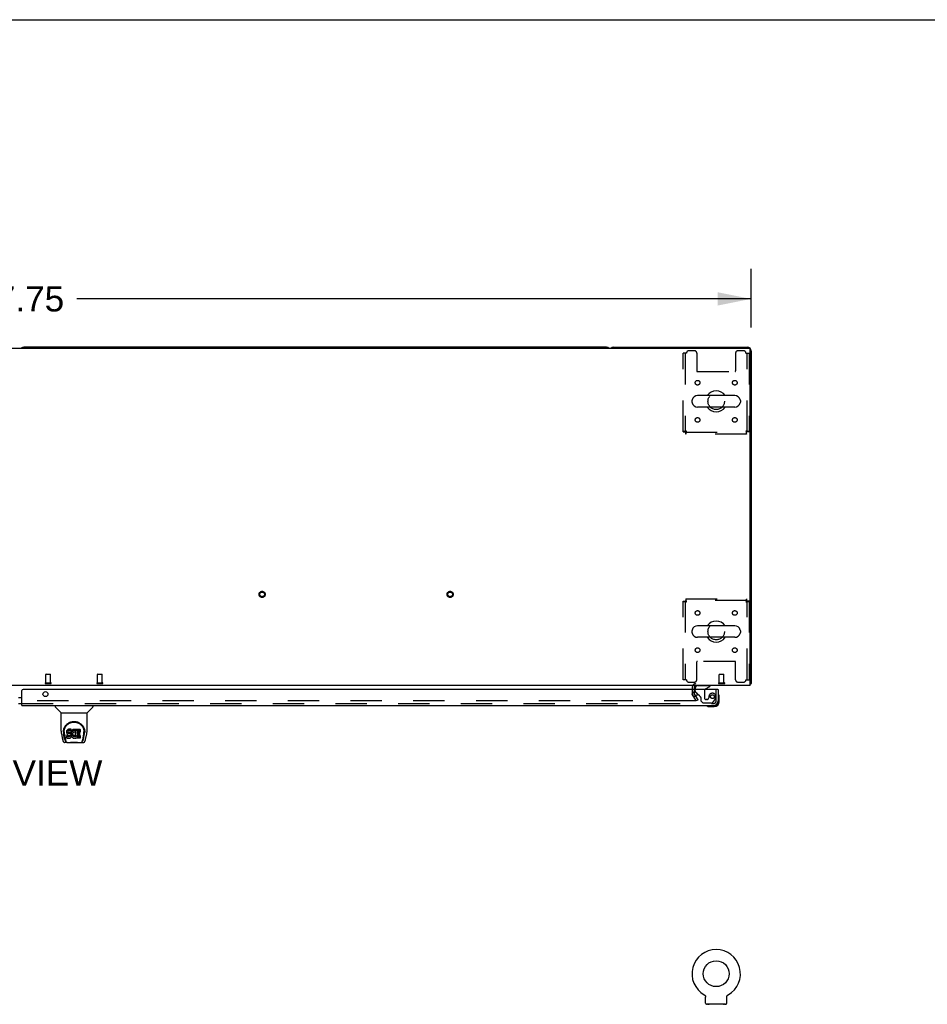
# Model space of a CAD drawing. Header units: inches. Extents: x 0 to 303, y 0 to 196.
# Tile 18 of 25: x 103 to 152, y 144 to 196. Entities that reach past the tile are written whole.
import ezdxf

# ---------------------------------------------------------------- set-up
doc = ezdxf.new("R2010")
doc.units = ezdxf.units.IN
doc.header["$LTSCALE"] = 16.67597
doc.header["$MEASUREMENT"] = 0
doc.linetypes.add('HIDDEN', pattern=[0.2, 0.1, -0.1])
doc.layers.get('0').update_dxf_attribs({"linetype": 'CONTINUOUS'})
for name, color, linetype in [('DEFAULT_2', 8, 'HIDDEN'), ('DIMENSIONS', 7, 'CONTINUOUS'), ('MASTER_DOOR_ASSEMBLY', 7, 'CONTINUOUS'), ('SLAVE_DOOR_ASSEMBLY', 7, 'CONTINUOUS')]:
    doc.layers.add(name, color=color, linetype=linetype)
doc.styles.get("Standard").update_dxf_attribs({"font": 'arial.ttf'})
doc.dimstyles.new('DIMSTYLE_1', dxfattribs={"dimtxt": 1.337645, "dimasz": 1.783526, "dimexe": 0.09, "dimexo": 0.07, "dimgap": 0.0375, "dimtad": 0, "dimtih": 1, "dimtoh": 1, "dimzin": 4, "dimdsep": 46, "dimtxsty": 'Standard', "dimblk": '_FILLED', "dimblk1": '_FILLED', "dimblk2": '_FILLED', "dimcen": 0.09, "dimadec": 3, "dimazin": 1, "dimtfac": 1, "dimtdec": 3, "dimtofl": 0, "dimtmove": 0, "dimatfit": 3, "dimldrblk": '_FILLED', "dimfxl": 0, "dimtolj": 1, "dimtzin": 4, "dimarcsym": 0})

# ---------------------------------------------------------------- blocks, each defined once
blk = doc.blocks.new('_FILLED')
at = {"color": 0, "linetype": 'ByBlock'}
blk.add_solid([(0, 0), (-1, 0.2), (-1, -0.2)], dxfattribs=at)
blk = doc.blocks.new('*D1')
at = {"layer": 'DIMENSIONS', "color": 2, "linetype": 'Continuous'}
for p, q in [((64.474, 179.819), (64.474, 182.939)), ((142.224, 179.819), (142.224, 182.939)), ((64.474, 181.334), (100.343, 181.334)), ((142.224, 181.334), (106.355, 181.334))]:
    blk.add_line(p, q, dxfattribs=at)
at = {"layer": 'DIMENSIONS', "color": 2, "linetype": 'Continuous', "xscale": 1.7835262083, "yscale": 1.7835262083, "zscale": 1.7835262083, "rotation": 180}
blk.add_blockref('_FILLED', (64.474, 181.334), dxfattribs=at)
at = {"layer": 'DIMENSIONS', "color": 2, "linetype": 'Continuous', "xscale": 1.7835262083, "yscale": 1.7835262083, "zscale": 1.7835262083}
blk.add_blockref('_FILLED', (142.224, 181.334), dxfattribs=at)
at = {"layer": 'DIMENSIONS', "color": 2, "linetype": 'Continuous', "insert": (103.349, 182.002), "char_height": 1.3376, "width": 4.6743, "attachment_point": 2, "line_spacing_factor": 0.9}
blk.add_mtext('77.75', dxfattribs=at)

msp = doc.modelspace()

# ---------------------------------------------------------------- linework, layer by layer
at = {"color": 7, "linetype": 'Continuous'}
for p, q in [((0, 196.188), (303.199, 196.188)), ((134.535, 178.759), (103.538, 178.759)), ((141.357, 176.19), (139.382, 176.19)), ((139.082, 175.928), (139.082, 175.841)), ((141.357, 175.578), (139.382, 175.578)), ((141.657, 175.928), (141.657, 175.841)), ((139.082, 163.678), (139.082, 163.591)), ((141.357, 163.94), (139.382, 163.94)), ((141.657, 163.678), (141.657, 163.591)), ((141.357, 163.328), (139.382, 163.328)), ((142.172, 160.863), (142.224, 160.863)), ((142.183, 160.831), (142.172, 160.84)), ((139.734, 144.312), (139.734, 144.312)), ((139.734, 144.312), (139.739, 144.309)), ((139.736, 144.311), (139.737, 144.31)), ((139.739, 144.309), (139.743, 144.307)), ((139.743, 144.307), (139.747, 144.304)), ((139.747, 144.304), (139.751, 144.301)), ((139.751, 144.301), (139.755, 144.298)), ((139.755, 144.298), (139.759, 144.294)), ((139.759, 144.294), (139.763, 144.291)), ((139.763, 144.291), (139.766, 144.287)), ((139.766, 144.287), (139.77, 144.284)), ((139.77, 144.284), (139.773, 144.28)), ((139.773, 144.28), (139.776, 144.276)), ((139.776, 144.276), (139.78, 144.272)), ((139.779, 144.272), (139.782, 144.268)), ((139.782, 144.268), (139.785, 144.263)), ((139.785, 144.263), (139.788, 144.259)), ((139.788, 144.259), (139.79, 144.255)), ((139.79, 144.255), (139.793, 144.25)), ((139.793, 144.25), (139.795, 144.245)), ((139.795, 144.246), (139.797, 144.241)), ((139.797, 144.241), (139.799, 144.236)), ((139.799, 144.236), (139.8, 144.231)), ((139.8, 144.231), (139.802, 144.226)), ((139.802, 144.226), (139.803, 144.222)), ((139.803, 144.222), (139.804, 144.217)), ((139.804, 144.217), (139.805, 144.212)), ((139.805, 144.212), (139.806, 144.207)), ((139.807, 143.873), (139.807, 144.187)), ((140.932, 144.191), (140.933, 144.196)), ((140.932, 144.187), (140.932, 144.191)), ((140.932, 143.873), (140.932, 144.187)), ((140.933, 144.202), (140.934, 144.207)), ((140.934, 144.212), (140.935, 144.217)), ((140.934, 144.207), (140.934, 144.212)), ((140.935, 144.217), (140.936, 144.222)), ((140.936, 144.222), (140.938, 144.226)), ((140.938, 144.226), (140.939, 144.231)), ((140.939, 144.231), (140.941, 144.236)), ((140.941, 144.236), (140.943, 144.241)), ((140.945, 144.245), (140.947, 144.25)), ((140.947, 144.25), (140.949, 144.255)), ((140.949, 144.255), (140.952, 144.259)), ((140.952, 144.259), (140.954, 144.263)), ((140.954, 144.263), (140.957, 144.268)), ((140.957, 144.268), (140.96, 144.272)), ((140.96, 144.272), (140.963, 144.276)), ((140.963, 144.276), (140.966, 144.28)), ((140.966, 144.28), (140.97, 144.284)), ((140.973, 144.287), (140.977, 144.291)), ((140.98, 144.294), (140.984, 144.298)), ((140.988, 144.301), (140.992, 144.304)), ((140.992, 144.304), (140.996, 144.307)), ((140.996, 144.307), (141.001, 144.309)), ((140.996, 144.307), (140.998, 144.308)), ((141.001, 144.309), (141.005, 144.312)), ((141.002, 144.31), (141.004, 144.311)), ((139.87, 143.804), (139.87, 143.774)), ((140.87, 143.804), (139.87, 143.804)), ((140.87, 143.804), (140.87, 143.774))]:
    msp.add_line(p, q, dxfattribs=at)
at = {"color": 3, "linetype": 'Continuous'}
for p, q in [((64.586, 178.707), (142.112, 178.707)), ((134.913, 178.759), (142.035, 178.759)), ((142.172, 160.759), (142.172, 178.647)), ((142.224, 178.57), (142.224, 160.863)), ((142.172, 160.759), (64.526, 160.759))]:
    msp.add_line(p, q, dxfattribs=at)
for points in [[(142.183, 160.831), (142.185, 160.833), (142.187, 160.835), (142.189, 160.837), (142.192, 160.839), (142.195, 160.841), (142.198, 160.842), (142.201, 160.844), (142.207, 160.847)], [(142.207, 160.847), (142.209, 160.848), (142.212, 160.85), (142.214, 160.851), (142.217, 160.853), (142.219, 160.854), (142.22, 160.856), (142.222, 160.857), (142.223, 160.859), (142.223, 160.861), (142.224, 160.862), (142.224, 160.863)]]:
    msp.add_lwpolyline(points, dxfattribs=at)
at = {"color": 7, "linetype": 'Continuous'}
for points in [[(139.806, 144.207), (139.806, 144.202), (139.807, 144.196), (139.807, 144.191), (139.807, 144.187)], [(140.932, 144.191), (140.933, 144.196), (140.933, 144.202)], [(140.943, 144.241), (140.945, 144.246), (140.947, 144.25)], [(140.969, 144.284), (140.973, 144.287), (140.977, 144.291)], [(140.977, 144.291), (140.98, 144.294), (140.984, 144.298)], [(140.984, 144.298), (140.988, 144.301), (140.992, 144.304)]]:
    msp.add_lwpolyline(points, dxfattribs=at)
msp.add_circle((140.37, 145.432), 0.688, dxfattribs=at)
for centre, radius, start, end in [((103.538, 178.57), 0.189, 90, 133.4203), ((134.535, 178.57), 0.189, 46.5797, 90), ((139.382, 175.884), 0.306, 90, 164.3697), ((140.37, 175.884), 0.562, 32.9567, 147.0433), ((141.357, 175.884), 0.306, 15.6303, 90), ((139.226, 175.928), 0.144, 164.3697, 180), ((139.226, 175.841), 0.144, 180, 195.6303), ((139.382, 175.884), 0.306, 195.6303, 270), ((140.37, 175.884), 0.562, 212.956, 327.044), ((141.357, 175.884), 0.306, 270, 344.3697), ((141.513, 175.928), 0.144, 0, 15.6303), ((141.513, 175.841), 0.144, 344.3697, 360), ((140.37, 163.634), 0.562, 32.9567, 147.0433), ((139.226, 163.678), 0.144, 164.3697, 180), ((139.226, 163.591), 0.144, 180, 195.6303), ((139.382, 163.634), 0.306, 90, 164.3697), ((139.382, 163.634), 0.306, 195.6303, 270), ((141.357, 163.634), 0.306, 15.6303, 90), ((141.357, 163.634), 0.306, 270, 344.3697), ((141.513, 163.678), 0.144, 0, 15.6303), ((141.513, 163.591), 0.144, 344.3697, 360), ((140.37, 163.634), 0.562, 212.956, 327.044), ((140.37, 145.432), 1.288, 299.5053, 240.4947), ((139.876, 143.873), 0.069, 180, 265), ((140.863, 143.873), 0.069, 275, 360)]:
    msp.add_arc(centre, radius, start, end, dxfattribs=at)
at = {"color": 3, "linetype": 'Continuous'}
for centre, radius, start, end in [((134.913, 178.57), 0.189, 90, 133.513), ((142.035, 178.57), 0.189, 0, 90), ((142.112, 178.647), 0.06, 0, 90), ((142.035, 160.948), 0.189, 316.4873, 321.7194), ((139.288, 160.674), 0.085, 90, 180)]:
    msp.add_arc(centre, radius, start, end, dxfattribs=at)
at = {"layer": 'DEFAULT_2', "color": 8, "linetype": 'HIDDEN'}
for p, q in [((138.787, 178.447), (138.62, 178.447)), ((138.62, 174.268), (138.62, 178.447)), ((138.724, 178.447), (138.724, 174.268)), ((139.213, 178.572), (138.912, 178.572)), ((139.338, 178.447), (139.338, 177.502)), ((141.401, 178.447), (141.401, 177.502)), ((141.828, 178.572), (141.526, 178.572)), ((141.953, 178.447), (142.12, 178.447)), ((142.016, 174.268), (142.016, 178.447)), ((142.12, 178.447), (142.12, 174.268)), ((139.368, 177.472), (141.371, 177.472)), ((138.62, 174.268), (138.724, 174.268)), ((138.787, 174.301), (138.75, 174.297)), ((138.754, 174.238), (141.986, 174.238)), ((138.754, 174.134), (138.754, 174.238)), ((141.986, 174.134), (138.754, 174.134)), ((138.787, 174.301), (138.773, 174.297)), ((141.953, 174.301), (141.957, 174.287)), ((141.953, 174.301), (141.957, 174.264)), ((141.986, 174.134), (141.986, 174.238)), ((142.12, 174.268), (142.016, 174.268)), ((138.62, 165.25), (138.724, 165.25)), ((138.62, 161.072), (138.62, 165.25)), ((138.724, 165.25), (138.724, 161.072)), ((138.754, 165.384), (141.986, 165.384)), ((138.754, 165.384), (138.754, 165.28)), ((141.986, 165.28), (138.754, 165.28)), ((138.787, 165.217), (138.782, 165.255)), ((138.787, 165.217), (138.782, 165.231)), ((141.953, 165.217), (141.99, 165.222)), ((141.953, 165.217), (141.967, 165.222)), ((141.986, 165.384), (141.986, 165.28)), ((142.12, 165.25), (142.016, 165.25)), ((142.016, 161.072), (142.016, 165.25)), ((142.12, 165.25), (142.12, 161.072)), ((139.338, 161.072), (139.338, 162.017)), ((141.371, 162.047), (139.368, 162.047)), ((141.401, 161.072), (141.401, 162.017)), ((104.714, 160.906), (104.714, 161.353)), ((104.724, 161.363), (104.952, 161.363)), ((104.962, 160.906), (104.962, 161.353)), ((107.464, 160.906), (107.464, 161.353)), ((107.474, 161.363), (107.702, 161.363)), ((107.712, 160.906), (107.712, 161.353)), ((140.537, 160.906), (140.537, 161.353)), ((140.547, 161.363), (140.775, 161.363)), ((140.785, 160.906), (140.785, 161.353)), ((104.696, 160.906), (104.98, 160.906)), ((104.696, 160.863), (104.98, 160.863)), ((107.446, 160.906), (107.73, 160.906)), ((107.446, 160.863), (107.73, 160.863)), ((138.787, 161.072), (138.62, 161.072)), ((138.912, 160.947), (139.213, 160.947)), ((140.519, 160.906), (140.803, 160.906)), ((140.519, 160.863), (140.803, 160.863)), ((141.526, 160.947), (141.828, 160.947)), ((141.953, 161.072), (142.12, 161.072)), ((139.099, 160.674), (139.099, 160.355)), ((139.203, 160.674), (139.203, 160.355)), ((139.403, 159.999), (139.207, 160.339)), ((139.267, 159.947), (67.43, 159.947)), ((139.313, 159.947), (139.117, 160.287)), ((139.403, 159.999), (139.313, 159.947)), ((139.742, 144.308), (139.743, 144.307)), ((141.005, 144.312), (141.005, 144.312)), ((139.967, 143.804), (139.967, 143.774)), ((140.773, 143.804), (140.773, 143.774))]:
    msp.add_line(p, q, dxfattribs=at)
for points in [[(138.75, 174.297), (138.732, 174.294), (138.714, 174.292), (138.698, 174.29), (138.683, 174.287), (138.669, 174.285), (138.656, 174.283), (138.645, 174.28), (138.636, 174.278), (138.629, 174.276), (138.624, 174.273), (138.621, 174.271), (138.62, 174.268)], [(138.773, 174.297), (138.766, 174.294), (138.759, 174.292), (138.753, 174.29), (138.747, 174.287), (138.742, 174.285), (138.737, 174.283), (138.733, 174.28), (138.73, 174.278), (138.727, 174.276), (138.725, 174.273), (138.724, 174.271), (138.724, 174.268)], [(138.754, 174.238), (138.756, 174.239), (138.758, 174.24), (138.761, 174.242), (138.763, 174.245), (138.765, 174.248), (138.768, 174.252), (138.77, 174.257), (138.773, 174.262), (138.775, 174.268), (138.777, 174.274), (138.78, 174.281), (138.782, 174.287), (138.787, 174.301)], [(138.754, 174.134), (138.756, 174.136), (138.758, 174.139), (138.761, 174.144), (138.763, 174.151), (138.765, 174.16), (138.768, 174.171), (138.77, 174.183), (138.773, 174.197), (138.775, 174.213), (138.777, 174.229), (138.78, 174.246), (138.782, 174.264), (138.787, 174.301)], [(142.12, 174.268), (142.119, 174.271), (142.116, 174.273), (142.11, 174.276), (142.103, 174.278), (142.094, 174.28), (142.083, 174.283), (142.071, 174.285), (142.057, 174.287), (142.042, 174.29), (142.025, 174.292), (142.008, 174.294), (141.99, 174.297), (141.953, 174.301)], [(142.016, 174.268), (142.015, 174.271), (142.014, 174.273), (142.012, 174.276), (142.009, 174.278), (142.006, 174.28), (142.002, 174.283), (141.997, 174.285), (141.992, 174.287), (141.986, 174.29), (141.98, 174.292), (141.974, 174.294), (141.967, 174.297), (141.953, 174.301)], [(141.957, 174.287), (141.96, 174.281), (141.962, 174.274), (141.964, 174.268), (141.967, 174.262), (141.969, 174.257), (141.972, 174.252), (141.974, 174.248), (141.976, 174.245), (141.979, 174.242), (141.981, 174.24), (141.983, 174.239), (141.986, 174.238)], [(141.957, 174.264), (141.96, 174.246), (141.962, 174.229), (141.964, 174.213), (141.967, 174.197), (141.969, 174.183), (141.972, 174.171), (141.974, 174.16), (141.976, 174.151), (141.979, 174.144), (141.981, 174.139), (141.983, 174.136), (141.986, 174.134)], [(138.62, 165.25), (138.621, 165.248), (138.624, 165.246), (138.629, 165.243), (138.636, 165.241), (138.645, 165.239), (138.656, 165.236), (138.669, 165.234), (138.683, 165.232), (138.698, 165.229), (138.714, 165.227), (138.732, 165.225), (138.75, 165.222), (138.787, 165.217)], [(138.724, 165.25), (138.724, 165.248), (138.725, 165.246), (138.727, 165.243), (138.73, 165.241), (138.733, 165.239), (138.737, 165.236), (138.742, 165.234), (138.747, 165.232), (138.753, 165.229), (138.759, 165.227), (138.766, 165.225), (138.773, 165.222), (138.787, 165.217)], [(138.782, 165.255), (138.78, 165.273), (138.777, 165.29), (138.775, 165.306), (138.773, 165.322), (138.77, 165.336), (138.768, 165.348), (138.765, 165.359), (138.763, 165.368), (138.761, 165.375), (138.758, 165.38), (138.756, 165.383), (138.754, 165.384)], [(138.782, 165.231), (138.78, 165.238), (138.777, 165.245), (138.775, 165.251), (138.773, 165.257), (138.77, 165.262), (138.768, 165.267), (138.765, 165.271), (138.763, 165.274), (138.761, 165.277), (138.758, 165.279), (138.756, 165.28), (138.754, 165.28)], [(141.986, 165.384), (141.983, 165.383), (141.981, 165.38), (141.979, 165.375), (141.976, 165.368), (141.974, 165.359), (141.972, 165.348), (141.969, 165.336), (141.967, 165.322), (141.964, 165.306), (141.962, 165.29), (141.96, 165.273), (141.957, 165.255), (141.953, 165.217)], [(141.986, 165.28), (141.983, 165.28), (141.981, 165.279), (141.979, 165.277), (141.976, 165.274), (141.974, 165.271), (141.972, 165.267), (141.969, 165.262), (141.967, 165.257), (141.964, 165.251), (141.962, 165.245), (141.96, 165.238), (141.957, 165.231), (141.953, 165.217)], [(141.967, 165.222), (141.974, 165.225), (141.98, 165.227), (141.986, 165.229), (141.992, 165.232), (141.997, 165.234), (142.002, 165.236), (142.006, 165.239), (142.009, 165.241), (142.012, 165.243), (142.014, 165.246), (142.015, 165.248), (142.016, 165.25)], [(141.99, 165.222), (142.008, 165.225), (142.025, 165.227), (142.042, 165.229), (142.057, 165.232), (142.071, 165.234), (142.083, 165.236), (142.094, 165.239), (142.103, 165.241), (142.11, 165.243), (142.116, 165.246), (142.119, 165.248), (142.12, 165.25)], [(139.287, 159.964), (139.287, 159.963), (139.287, 159.961), (139.286, 159.959), (139.285, 159.957), (139.284, 159.955), (139.283, 159.954), (139.281, 159.952), (139.28, 159.951), (139.278, 159.95), (139.276, 159.949), (139.274, 159.948), (139.272, 159.947), (139.269, 159.947), (139.267, 159.947)], [(139.285, 159.972), (139.286, 159.97), (139.287, 159.968), (139.287, 159.966), (139.287, 159.964), (139.287, 159.964)]]:
    msp.add_lwpolyline(points, dxfattribs=at)
for centre, radius in [((139.38, 176.874), 0.125), ((141.359, 176.874), 0.125), ((140.37, 175.884), 0.438), ((139.38, 174.895), 0.125), ((141.359, 174.895), 0.125), ((116.217, 165.613), 0.164), ((116.217, 165.613), 0.124), ((126.217, 165.613), 0.164), ((126.217, 165.613), 0.124), ((139.38, 164.624), 0.125), ((141.359, 164.624), 0.125), ((140.37, 163.634), 0.438), ((139.38, 162.645), 0.125), ((141.359, 162.645), 0.125)]:
    msp.add_circle(centre, radius, dxfattribs=at)
for centre, radius, start, end in [((138.912, 178.447), 0.125, 90, 180), ((139.213, 178.447), 0.125, 0, 90), ((141.526, 178.447), 0.125, 90, 180), ((141.828, 178.447), 0.125, 0, 90), ((139.368, 177.502), 0.03, 180, 270), ((141.371, 177.502), 0.03, 270, 360), ((139.368, 162.017), 0.03, 90, 180), ((141.371, 162.017), 0.03, 0, 90), ((104.724, 161.353), 0.01, 90, 180), ((104.952, 161.353), 0.01, 0, 90), ((107.474, 161.353), 0.01, 90, 180), ((107.702, 161.353), 0.01, 0, 90), ((140.547, 161.353), 0.01, 90, 180), ((140.775, 161.353), 0.01, 0, 90), ((104.696, 160.885), 0.0215, 90, 270), ((104.98, 160.885), 0.0215, 270, 90), ((107.446, 160.885), 0.0215, 90, 270), ((107.73, 160.885), 0.0215, 270, 90), ((138.912, 161.072), 0.125, 180, 270), ((139.288, 160.674), 0.189, 90, 180), ((139.213, 161.072), 0.125, 270, 360), ((140.519, 160.885), 0.0215, 90, 270), ((140.803, 160.885), 0.0215, 270, 90), ((141.526, 161.072), 0.125, 180, 270), ((141.828, 161.072), 0.125, 270, 360), ((139.236, 160.355), 0.137, 180, 210), ((139.236, 160.355), 0.033, 180, 210), ((139.876, 143.873), 0.069, 265, 270), ((139.995, 143.794), 0.01, 0, 90), ((140.745, 143.794), 0.01, 90, 180), ((140.863, 143.873), 0.069, 270, 275)]:
    msp.add_arc(centre, radius, start, end, dxfattribs=at)
at = {"layer": 'MASTER_DOOR_ASSEMBLY', "color": 3, "linetype": 'Continuous'}
for p, q in [((103.442, 159.701), (103.442, 160.493)), ((140.454, 160.555), (103.505, 160.555)), ((140.474, 160.555), (140.474, 159.948)), ((103.442, 159.701), (140.227, 159.701))]:
    msp.add_line(p, q, dxfattribs=at)
at = {"layer": 'MASTER_DOOR_ASSEMBLY', "color": 7, "linetype": 'Continuous'}
for p, q in [((139.245, 160.555), (139.245, 160.602)), ((139.355, 160.329), (139.274, 160.409)), ((139.794, 160.582), (140.032, 160.72)), ((140.032, 160.759), (140.032, 160.72)), ((140.454, 160.555), (140.474, 160.555)), ((103.352, 160.125), (103.442, 160.125)), ((103.352, 159.805), (103.442, 159.805)), ((140.534, 160.161), (140.531, 160.199)), ((140.534, 159.904), (140.534, 160.161)), ((105.21, 159.701), (105.21, 159.639)), ((105.519, 159.314), (105.221, 159.611)), ((105.524, 159.308), (106.902, 159.308)), ((105.524, 158.336), (105.524, 159.308)), ((106.902, 158.336), (106.902, 159.308)), ((106.908, 159.314), (107.206, 159.611)), ((107.217, 159.701), (107.217, 159.639)), ((139.976, 159.644), (140.014, 159.641)), ((140.014, 159.641), (140.271, 159.641)), ((140.227, 159.701), (140.271, 159.701)), ((105.643, 158.281), (105.643, 158.281)), ((105.65, 158.368), (105.649, 158.304)), ((105.687, 158.294), (105.687, 158.271)), ((105.829, 158.339), (105.827, 158.316)), ((105.827, 158.249), (105.827, 158.316)), ((105.829, 158.273), (105.827, 158.249)), ((105.827, 158.249), (105.828, 158.225)), ((105.828, 158.225), (105.832, 158.202)), ((105.834, 158.363), (105.829, 158.339)), ((105.829, 158.273), (105.829, 158.339)), ((105.834, 158.296), (105.829, 158.273)), ((105.832, 158.202), (105.84, 158.179)), ((105.844, 158.385), (105.834, 158.363)), ((105.834, 158.296), (105.834, 158.363)), ((105.844, 158.318), (105.834, 158.296)), ((105.857, 158.405), (105.844, 158.385)), ((105.844, 158.318), (105.844, 158.385)), ((105.857, 158.338), (105.844, 158.318)), ((105.866, 158.413), (105.857, 158.405)), ((105.857, 158.338), (105.857, 158.405)), ((105.866, 158.346), (105.857, 158.338)), ((105.875, 158.419), (105.866, 158.413)), ((105.866, 158.346), (105.866, 158.413)), ((105.875, 158.353), (105.866, 158.346)), ((105.897, 158.429), (105.875, 158.419)), ((105.875, 158.353), (105.875, 158.419)), ((105.897, 158.362), (105.875, 158.353)), ((105.92, 158.437), (105.897, 158.429)), ((105.897, 158.362), (105.897, 158.429)), ((105.92, 158.37), (105.897, 158.362)), ((105.898, 158.237), (105.899, 158.252)), ((105.899, 158.23), (105.898, 158.237)), ((105.899, 158.252), (105.901, 158.267)), ((105.899, 158.23), (105.899, 158.252)), ((105.901, 158.223), (105.899, 158.23)), ((105.901, 158.267), (105.904, 158.274)), ((105.901, 158.223), (105.901, 158.267)), ((105.906, 158.217), (105.901, 158.223)), ((105.904, 158.274), (105.91, 158.279)), ((105.906, 158.217), (105.906, 158.275)), ((105.912, 158.212), (105.906, 158.217)), ((105.91, 158.279), (105.924, 158.283)), ((105.926, 158.275), (105.912, 158.279)), ((105.912, 158.279), (105.912, 158.279)), ((105.912, 158.212), (105.912, 158.279)), ((105.926, 158.208), (105.912, 158.212)), ((106.06, 158.437), (105.92, 158.437)), ((105.92, 158.37), (105.92, 158.437)), ((106.06, 158.37), (105.92, 158.37)), ((105.924, 158.283), (105.939, 158.284)), ((105.951, 158.276), (105.926, 158.275)), ((105.926, 158.208), (105.926, 158.275)), ((105.951, 158.209), (105.926, 158.208)), ((105.939, 158.284), (106.052, 158.284)), ((105.974, 158.274), (105.951, 158.276)), ((105.951, 158.209), (105.951, 158.276)), ((105.974, 158.208), (105.951, 158.209)), ((105.998, 158.269), (105.974, 158.274)), ((105.974, 158.208), (105.974, 158.274)), ((105.998, 158.203), (105.974, 158.208)), ((106.009, 158.264), (105.998, 158.269)), ((105.998, 158.203), (105.998, 158.269)), ((106.009, 158.198), (105.998, 158.203)), ((106.019, 158.258), (106.009, 158.264)), ((106.009, 158.198), (106.009, 158.264)), ((106.036, 158.241), (106.019, 158.258)), ((106.019, 158.191), (106.019, 158.258)), ((106.049, 158.221), (106.036, 158.241)), ((106.036, 158.174), (106.036, 158.241)), ((106.058, 158.199), (106.049, 158.221)), ((106.049, 158.154), (106.049, 158.221)), ((106.052, 158.284), (106.058, 158.285)), ((106.058, 158.285), (106.06, 158.29)), ((106.062, 158.394), (106.06, 158.437)), ((106.06, 158.37), (106.06, 158.437)), ((106.062, 158.327), (106.06, 158.37)), ((106.06, 158.29), (106.061, 158.303)), ((106.064, 158.273), (106.06, 158.228)), ((106.06, 158.161), (106.06, 158.228)), ((106.064, 158.206), (106.06, 158.161)), ((106.061, 158.303), (106.062, 158.327)), ((106.062, 158.327), (106.062, 158.394)), ((106.068, 158.294), (106.064, 158.273)), ((106.064, 158.206), (106.064, 158.273)), ((106.068, 158.228), (106.064, 158.206)), ((106.074, 158.316), (106.068, 158.294)), ((106.068, 158.228), (106.068, 158.294)), ((106.074, 158.249), (106.068, 158.228)), ((106.083, 158.336), (106.074, 158.316)), ((106.074, 158.249), (106.074, 158.316)), ((106.083, 158.27), (106.074, 158.249)), ((106.094, 158.356), (106.083, 158.336)), ((106.083, 158.27), (106.083, 158.336)), ((106.094, 158.289), (106.083, 158.27)), ((106.107, 158.374), (106.094, 158.356)), ((106.094, 158.289), (106.094, 158.356)), ((106.107, 158.307), (106.094, 158.289)), ((106.121, 158.391), (106.107, 158.374)), ((106.107, 158.307), (106.107, 158.374)), ((106.121, 158.324), (106.107, 158.307)), ((106.138, 158.406), (106.121, 158.391)), ((106.121, 158.324), (106.121, 158.391)), ((106.138, 158.339), (106.121, 158.324)), ((106.133, 158.204), (106.13, 158.177)), ((106.137, 158.216), (106.133, 158.204)), ((106.142, 158.228), (106.137, 158.216)), ((106.156, 158.419), (106.138, 158.406)), ((106.138, 158.339), (106.138, 158.406)), ((106.156, 158.352), (106.138, 158.339)), ((106.157, 158.251), (106.142, 158.228)), ((106.176, 158.428), (106.156, 158.419)), ((106.156, 158.352), (106.156, 158.419)), ((106.176, 158.361), (106.156, 158.352)), ((106.165, 158.262), (106.157, 158.251)), ((106.176, 158.269), (106.165, 158.262)), ((106.198, 158.433), (106.176, 158.428)), ((106.176, 158.361), (106.176, 158.428)), ((106.198, 158.366), (106.176, 158.361)), ((106.201, 158.28), (106.176, 158.269)), ((106.22, 158.435), (106.198, 158.433)), ((106.198, 158.366), (106.198, 158.433)), ((106.22, 158.368), (106.198, 158.366)), ((106.213, 158.283), (106.201, 158.28)), ((106.227, 158.283), (106.213, 158.283)), ((106.22, 158.435), (106.243, 158.435)), ((106.22, 158.368), (106.22, 158.435)), ((106.243, 158.368), (106.22, 158.368)), ((106.24, 158.28), (106.227, 158.283)), ((106.252, 158.275), (106.24, 158.28)), ((106.254, 158.433), (106.243, 158.435)), ((106.243, 158.368), (106.243, 158.435)), ((106.254, 158.366), (106.243, 158.368)), ((106.264, 158.43), (106.254, 158.433)), ((106.254, 158.366), (106.254, 158.433)), ((106.264, 158.363), (106.254, 158.366)), ((106.284, 158.346), (106.258, 158.277)), ((106.283, 158.418), (106.264, 158.43)), ((106.264, 158.363), (106.264, 158.43)), ((106.283, 158.351), (106.264, 158.363)), ((106.283, 158.418), (106.283, 158.351)), ((106.285, 158.414), (106.285, 158.351)), ((106.293, 158.434), (106.53, 158.434)), ((106.293, 158.042), (106.293, 158.434)), ((106.293, 158.368), (106.53, 158.368)), ((106.363, 158.28), (106.363, 158.212)), ((106.53, 158.284), (106.368, 158.284)), ((106.368, 158.275), (106.499, 158.275)), ((106.368, 158.208), (106.499, 158.208)), ((106.504, 158.27), (106.504, 158.13)), ((106.535, 158.43), (106.535, 158.289)), ((106.777, 158.368), (106.778, 158.304)), ((106.784, 158.281), (106.784, 158.281)), ((105.54, 158.193), (105.605, 157.888)), ((105.712, 157.915), (105.659, 158.186)), ((105.696, 158.173), (105.753, 157.88)), ((105.849, 157.733), (105.729, 157.733)), ((105.729, 157.733), (105.729, 157.733)), ((105.771, 157.812), (105.763, 157.812)), ((105.769, 157.816), (105.772, 157.806)), ((105.773, 157.805), (105.772, 157.806)), ((105.815, 157.733), (105.814, 157.733)), ((105.83, 157.963), (105.83, 158.105)), ((105.894, 158.11), (105.834, 158.109)), ((105.834, 158.042), (105.834, 158.109)), ((105.894, 158.043), (105.834, 158.042)), ((105.835, 157.958), (105.979, 157.958)), ((105.84, 158.179), (105.853, 158.159)), ((105.849, 157.733), (105.956, 157.733)), ((105.853, 158.159), (105.87, 158.142)), ((105.87, 158.142), (105.889, 158.129)), ((105.889, 158.129), (105.901, 158.124)), ((105.954, 158.11), (105.894, 158.11)), ((105.894, 158.043), (105.894, 158.11)), ((105.954, 158.043), (105.894, 158.043)), ((105.901, 158.124), (105.912, 158.122)), ((105.912, 158.122), (105.96, 158.122)), ((105.97, 158.111), (105.954, 158.11)), ((105.954, 158.043), (105.954, 158.11)), ((105.97, 158.044), (105.954, 158.043)), ((105.975, 157.713), (105.955, 157.734)), ((105.96, 158.122), (105.967, 158.121)), ((105.967, 158.121), (105.974, 158.119)), ((105.976, 158.115), (105.97, 158.111)), ((105.97, 158.044), (105.97, 158.111)), ((105.976, 158.048), (105.97, 158.044)), ((105.974, 158.119), (105.98, 158.114)), ((106.452, 157.713), (105.975, 157.713)), ((105.978, 158.116), (105.976, 158.115)), ((105.976, 158.048), (105.976, 158.115)), ((105.982, 158.053), (105.976, 158.048)), ((105.979, 157.958), (105.991, 157.96)), ((105.98, 158.114), (105.985, 158.108)), ((105.982, 158.053), (105.982, 158.113)), ((105.991, 158.065), (105.982, 158.053)), ((105.985, 158.108), (105.992, 158.095)), ((105.991, 158.065), (105.991, 158.097)), ((105.993, 158.072), (105.991, 158.065)), ((105.991, 157.96), (106.002, 157.964)), ((105.992, 158.095), (105.994, 158.08)), ((105.993, 158.072), (105.993, 158.084)), ((105.994, 158.08), (105.993, 158.072)), ((106.002, 157.964), (106.022, 157.978)), ((106.019, 158.191), (106.009, 158.198)), ((106.036, 158.174), (106.019, 158.191)), ((106.022, 157.978), (106.039, 157.995)), ((106.049, 158.154), (106.036, 158.174)), ((106.039, 157.995), (106.045, 158.005)), ((106.045, 158.005), (106.051, 158.015)), ((106.058, 158.132), (106.049, 158.154)), ((106.051, 158.015), (106.059, 158.038)), ((106.06, 158.195), (106.058, 158.199)), ((106.058, 158.132), (106.058, 158.199)), ((106.065, 158.109), (106.058, 158.132)), ((106.059, 158.038), (106.066, 158.061)), ((106.06, 158.161), (106.06, 158.139)), ((106.06, 158.139), (106.064, 158.117)), ((106.064, 158.117), (106.068, 158.095)), ((106.067, 158.085), (106.065, 158.109)), ((106.066, 158.061), (106.067, 158.085)), ((106.067, 158.085), (106.067, 158.099)), ((106.068, 158.095), (106.075, 158.074)), ((106.075, 158.074), (106.096, 158.035)), ((106.096, 158.035), (106.109, 158.016)), ((106.109, 158.016), (106.124, 158)), ((106.124, 158), (106.14, 157.985)), ((106.13, 158.177), (106.129, 158.15)), ((106.129, 158.15), (106.13, 158.137)), ((106.13, 158.137), (106.13, 158.177)), ((106.13, 158.137), (106.133, 158.124)), ((106.132, 158.196), (106.133, 158.191)), ((106.133, 158.191), (106.144, 158.166)), ((106.133, 158.124), (106.133, 158.191)), ((106.133, 158.124), (106.144, 158.099)), ((106.14, 157.985), (106.158, 157.971)), ((106.144, 158.166), (106.157, 158.143)), ((106.144, 158.099), (106.144, 158.166)), ((106.144, 158.099), (106.157, 158.076)), ((106.157, 158.143), (106.166, 158.133)), ((106.157, 158.076), (106.157, 158.143)), ((106.157, 158.076), (106.166, 158.066)), ((106.158, 157.971), (106.168, 157.966)), ((106.166, 158.133), (106.176, 158.124)), ((106.166, 158.066), (106.166, 158.133)), ((106.166, 158.066), (106.176, 158.057)), ((106.168, 157.966), (106.178, 157.962)), ((106.176, 158.124), (106.187, 158.117)), ((106.176, 158.057), (106.176, 158.124)), ((106.176, 158.057), (106.187, 158.05)), ((106.178, 157.962), (106.2, 157.957)), ((106.187, 158.117), (106.199, 158.112)), ((106.187, 158.05), (106.187, 158.117)), ((106.187, 158.05), (106.199, 158.045)), ((106.199, 158.112), (106.212, 158.109)), ((106.199, 158.045), (106.199, 158.112)), ((106.199, 158.045), (106.212, 158.043)), ((106.2, 157.957), (106.222, 157.954)), ((106.212, 158.109), (106.226, 158.109)), ((106.212, 158.043), (106.212, 158.109)), ((106.212, 158.043), (106.226, 158.042)), ((106.222, 157.954), (106.244, 157.957)), ((106.226, 158.109), (106.239, 158.111)), ((106.226, 158.042), (106.226, 158.109)), ((106.226, 158.042), (106.239, 158.044)), ((106.239, 158.111), (106.252, 158.115)), ((106.239, 158.044), (106.239, 158.111)), ((106.239, 158.044), (106.252, 158.048)), ((106.244, 157.957), (106.265, 157.964)), ((106.252, 158.115), (106.264, 158.12)), ((106.252, 158.048), (106.252, 158.115)), ((106.252, 158.048), (106.264, 158.054)), ((106.264, 158.12), (106.275, 158.128)), ((106.264, 158.054), (106.264, 158.12)), ((106.264, 158.054), (106.275, 158.061)), ((106.265, 157.964), (106.284, 157.976)), ((106.275, 158.128), (106.275, 158.061)), ((106.281, 158.127), (106.293, 158.109)), ((106.281, 158.06), (106.293, 158.042)), ((106.284, 157.976), (106.285, 157.976)), ((106.295, 157.976), (106.285, 157.976)), ((106.295, 157.963), (106.295, 157.976)), ((106.531, 157.958), (106.3, 157.958)), ((106.365, 158.121), (106.365, 158.044)), ((106.499, 158.126), (106.369, 158.126)), ((106.369, 158.106), (106.531, 158.106)), ((106.369, 158.039), (106.531, 158.039)), ((106.452, 157.713), (106.472, 157.734)), ((106.471, 157.733), (106.698, 157.733)), ((106.535, 158.102), (106.535, 157.963)), ((106.613, 157.733), (106.612, 157.733)), ((106.654, 157.806), (106.658, 157.816)), ((106.654, 157.805), (106.654, 157.806)), ((106.664, 157.812), (106.656, 157.812)), ((106.674, 157.88), (106.731, 158.17)), ((106.715, 157.915), (106.768, 158.186)), ((106.731, 158.17), (106.731, 158.174)), ((106.822, 157.888), (106.887, 158.193))]:
    msp.add_line(p, q, dxfattribs=at)
at = {"layer": 'MASTER_DOOR_ASSEMBLY', "color": 8, "linetype": 'HIDDEN'}
for p, q in [((139.245, 160.48), (139.245, 160.555)), ((139.493, 160.19), (139.355, 160.329)), ((139.402, 160.759), (140.032, 160.759)), ((139.744, 160.496), (139.744, 160.116)), ((140.37, 159.948), (140.37, 160.555)), ((103.442, 159.805), (140.227, 159.805)), ((139.552, 160.131), (139.552, 159.952)), ((139.552, 159.952), (139.678, 159.826)), ((140.129, 159.826), (139.678, 159.826)), ((139.875, 160.018), (139.842, 160.018)), ((139.973, 160.116), (139.973, 160.105)), ((140.194, 159.86), (140.295, 160.004))]:
    msp.add_line(p, q, dxfattribs=at)
at = {"layer": 'MASTER_DOOR_ASSEMBLY', "color": 7, "linetype": 'Continuous'}
for points in [[(105.643, 158.294), (105.645, 158.335), (105.652, 158.385), (105.663, 158.432), (105.677, 158.476), (105.694, 158.518), (105.714, 158.557), (105.736, 158.594), (105.761, 158.629), (105.788, 158.662), (105.818, 158.692), (105.85, 158.721), (105.883, 158.746), (105.919, 158.77), (105.957, 158.791), (105.996, 158.809), (106.038, 158.824), (106.08, 158.836), (106.124, 158.845), (106.169, 158.85), (106.214, 158.852), (106.259, 158.85), (106.304, 158.844), (106.347, 158.836), (106.39, 158.824), (106.431, 158.808), (106.471, 158.79), (106.509, 158.769), (106.544, 158.746), (106.578, 158.72), (106.61, 158.692), (106.639, 158.661), (106.666, 158.629), (106.691, 158.594), (106.713, 158.557), (106.733, 158.517), (106.75, 158.475), (106.764, 158.431), (106.775, 158.384), (106.782, 158.334), (106.784, 158.294)], [(105.687, 158.294), (105.687, 158.314), (105.688, 158.338), (105.691, 158.362), (105.695, 158.386), (105.699, 158.41), (105.705, 158.433), (105.712, 158.456), (105.72, 158.478), (105.728, 158.499), (105.738, 158.52), (105.748, 158.541), (105.759, 158.56), (105.77, 158.579), (105.782, 158.597), (105.795, 158.614), (105.808, 158.631), (105.822, 158.647), (105.836, 158.662), (105.85, 158.676), (105.865, 158.689), (105.88, 158.702), (105.895, 158.714), (105.911, 158.725), (105.926, 158.736), (105.942, 158.746), (105.958, 158.755), (105.974, 158.763), (105.99, 158.771), (106.006, 158.778), (106.022, 158.785), (106.037, 158.791), (106.053, 158.796), (106.069, 158.801), (106.085, 158.805), (106.101, 158.809), (106.117, 158.812), (106.133, 158.815), (106.149, 158.817), (106.165, 158.819), (106.181, 158.82), (106.197, 158.821), (106.213, 158.821), (106.229, 158.821), (106.245, 158.82), (106.261, 158.819), (106.276, 158.817), (106.292, 158.815), (106.308, 158.812), (106.324, 158.809), (106.34, 158.805), (106.356, 158.801), (106.372, 158.796), (106.388, 158.791), (106.404, 158.785), (106.42, 158.779), (106.436, 158.771), (106.452, 158.764), (106.468, 158.755), (106.484, 158.746), (106.5, 158.736), (106.515, 158.726), (106.531, 158.715), (106.546, 158.703), (106.561, 158.69), (106.576, 158.677), (106.59, 158.662), (106.604, 158.647), (106.618, 158.632), (106.631, 158.615), (106.644, 158.598), (106.656, 158.579), (106.668, 158.561), (106.679, 158.541), (106.689, 158.521), (106.699, 158.5), (106.707, 158.478), (106.715, 158.456), (106.722, 158.433), (106.727, 158.41), (106.732, 158.387), (106.736, 158.363), (106.738, 158.339), (106.74, 158.314), (106.74, 158.294)], [(105.524, 158.336), (105.525, 158.303), (105.528, 158.263), (105.534, 158.224), (105.54, 158.193)], [(105.643, 158.281), (105.643, 158.286), (105.643, 158.294)], [(105.687, 158.271), (105.687, 158.255), (105.688, 158.226), (105.692, 158.198), (105.696, 158.173)], [(106.731, 158.174), (106.732, 158.177), (106.732, 158.18), (106.733, 158.183), (106.733, 158.186), (106.734, 158.189), (106.734, 158.192), (106.735, 158.196), (106.735, 158.199), (106.736, 158.203), (106.736, 158.206), (106.737, 158.21), (106.737, 158.214), (106.738, 158.218), (106.738, 158.222), (106.739, 158.226), (106.739, 158.231), (106.739, 158.235), (106.739, 158.239), (106.74, 158.244), (106.74, 158.249), (106.74, 158.254), (106.74, 158.258), (106.74, 158.263), (106.74, 158.269), (106.74, 158.294)], [(106.784, 158.294), (106.784, 158.287), (106.784, 158.281)], [(106.887, 158.193), (106.893, 158.223), (106.898, 158.263), (106.902, 158.303), (106.902, 158.337)], [(105.605, 157.888), (105.608, 157.875), (105.612, 157.856), (105.617, 157.839), (105.623, 157.824), (105.628, 157.811), (105.634, 157.798), (105.641, 157.787), (105.648, 157.776), (105.656, 157.767), (105.665, 157.758), (105.675, 157.75), (105.687, 157.743), (105.699, 157.738), (105.712, 157.735), (105.725, 157.733), (105.729, 157.733)], [(105.753, 157.88), (105.755, 157.869), (105.758, 157.855), (105.762, 157.841), (105.765, 157.828), (105.769, 157.816)], [(105.773, 157.805), (105.778, 157.793), (105.784, 157.781), (105.791, 157.77), (105.797, 157.761), (105.805, 157.753), (105.813, 157.746), (105.822, 157.74), (105.831, 157.736), (105.841, 157.734), (105.849, 157.733)], [(105.834, 158.109), (105.834, 158.109), (105.833, 158.109), (105.833, 158.109), (105.833, 158.109), (105.832, 158.109), (105.832, 158.108), (105.831, 158.108), (105.831, 158.108), (105.831, 158.107), (105.83, 158.107), (105.83, 158.106), (105.83, 158.106), (105.83, 158.105), (105.83, 158.105)], [(105.834, 158.042), (105.834, 158.042), (105.833, 158.042), (105.833, 158.042), (105.833, 158.042), (105.832, 158.042), (105.832, 158.042), (105.831, 158.041), (105.831, 158.041), (105.831, 158.041), (105.83, 158.04), (105.83, 158.04), (105.83, 158.039), (105.83, 158.039), (105.83, 158.038)], [(105.93, 157.733), (105.951, 157.734), (105.973, 157.735), (105.996, 157.737), (106.021, 157.74), (106.046, 157.743), (106.073, 157.746), (106.101, 157.748), (106.129, 157.751), (106.158, 157.752), (106.187, 157.754), (106.216, 157.754), (106.245, 157.753), (106.274, 157.752), (106.303, 157.75), (106.331, 157.748), (106.358, 157.745), (106.384, 157.742), (106.409, 157.74), (106.433, 157.737), (106.456, 157.735), (106.477, 157.734), (106.497, 157.733)], [(105.93, 157.733), (105.952, 157.734), (105.979, 157.735), (106.006, 157.738), (106.063, 157.743)], [(106.063, 157.743), (106.092, 157.746), (106.122, 157.749), (106.152, 157.75), (106.183, 157.752), (106.213, 157.752), (106.243, 157.752), (106.274, 157.75), (106.304, 157.749), (106.334, 157.746), (106.363, 157.743), (106.42, 157.738)], [(106.42, 157.738), (106.448, 157.735), (106.475, 157.734), (106.497, 157.733)], [(106.578, 157.733), (106.585, 157.734), (106.595, 157.736), (106.605, 157.74), (106.614, 157.746), (106.622, 157.752), (106.63, 157.761), (106.636, 157.77), (106.643, 157.78), (106.649, 157.793), (106.654, 157.805)], [(106.658, 157.816), (106.662, 157.828), (106.665, 157.841), (106.668, 157.855), (106.672, 157.869), (106.674, 157.88)], [(106.698, 157.733), (106.701, 157.733), (106.714, 157.734), (106.727, 157.738), (106.74, 157.743), (106.751, 157.749), (106.761, 157.757), (106.771, 157.766), (106.779, 157.776), (106.786, 157.786), (106.793, 157.798), (106.799, 157.81), (106.804, 157.824), (106.809, 157.839), (106.815, 157.856), (106.819, 157.874), (106.822, 157.888)]]:
    msp.add_lwpolyline(points, dxfattribs=at)
at = {"layer": 'MASTER_DOOR_ASSEMBLY', "color": 3, "linetype": 'Continuous'}
for centre in [(104.692, 160.305), (139.224, 160.305)]:
    msp.add_circle(centre, 0.133, dxfattribs=at)
at = {"layer": 'MASTER_DOOR_ASSEMBLY', "color": 8, "linetype": 'HIDDEN'}
msp.add_circle((140.17, 160.168), 0.101, dxfattribs=at)
at = {"layer": 'MASTER_DOOR_ASSEMBLY', "color": 3, "linetype": 'Continuous'}
for centre, radius, start, end in [((103.505, 160.493), 0.0625, 90, 180), ((140.227, 159.948), 0.246, 270, 360)]:
    msp.add_arc(centre, radius, start, end, dxfattribs=at)
at = {"layer": 'MASTER_DOOR_ASSEMBLY', "color": 7, "linetype": 'Continuous'}
for centre, radius, start, end in [((139.402, 160.602), 0.157, 90, 180), ((139.345, 160.48), 0.1, 206.9922, 225), ((139.844, 160.496), 0.1, 120.092, 143.4532), ((140.489, 160.281), 0.015, 96.3796, 180), ((140.485, 160.281), 0.015, 30.8899, 83.6204), ((140.271, 159.904), 0.263, 270, 360), ((140.271, 159.904), 0.203, 270, 360), ((140.284, 160.161), 0.25, 0, 30.8899), ((105.249, 159.639), 0.0394, 180, 225), ((105.533, 159.327), 0.0197, 225, 262.5), ((106.894, 159.327), 0.0197, 277.5, 315), ((107.178, 159.639), 0.0394, 315, 360), ((139.894, 159.686), 0.015, 90, 173.6204), ((139.894, 159.69), 0.015, 186.3796, 239.1101), ((140.014, 159.891), 0.25, 239.1101, 270)]:
    msp.add_arc(centre, radius, start, end, dxfattribs=at)
at = {"layer": 'MASTER_DOOR_ASSEMBLY', "color": 8, "linetype": 'HIDDEN'}
for centre, radius, start, end in [((139.345, 160.48), 0.1, 180, 206.9922), ((139.844, 160.496), 0.1, 143.4532, 180), ((140.17, 160.168), 0.187, 343.1561, 162.1518), ((139.564, 160.261), 0.1, 225, 248.3904), ((139.513, 160.131), 0.039, 0, 68.3904), ((139.842, 160.116), 0.098, 180, 270), ((139.875, 160.116), 0.098, 270, 360), ((140.366, 160.105), 0.393, 162.0702, 178.3401), ((140.129, 159.905), 0.079, 270, 324.9), ((140.227, 159.948), 0.142, 270, 360), ((139.98, 160.226), 0.386, 324.9, 343.1561)]:
    msp.add_arc(centre, radius, start, end, dxfattribs=at)
at = {"layer": 'MASTER_DOOR_ASSEMBLY', "color": 7, "linetype": 'Continuous'}
for centre, major_axis, ratio, start_param, end_param in [((106.213, 158.294), (0, 0.565), 0.999848, 1.137008, 1.76365), ((106.254, 158.279), (0, 0.00448), 1, -3.557718, -1.937287), ((106.28, 158.414), (0.00448, 0), 1, 0.003891, 0.905353), ((106.28, 158.347), (0.00448, 0), 1, 0.003842, 0.905353), ((106.28, 158.347), (0, 0.00448), 1, -1.937287, -1.566955), ((106.368, 158.28), (0, 0.00448), 1, 0, 1.570796), ((106.368, 158.212), (0, 0.00448), 1, 1.570796, 3.141593), ((106.368, 158.279), (0.00448, 0), 1, -2.747639, -2.073069), ((106.368, 158.279), (0, 0.00448), 1, -3.643865, -3.141593), ((106.499, 158.27), (0, 0.00448), 1, -1.570796, 0), ((106.499, 158.203), (0, 0.00448), 1, -1.570796, 0), ((106.53, 158.43), (0, 0.00448), 1, -1.570796, 0), ((106.53, 158.363), (0, 0.00448), 1, -1.570796, 0), ((106.53, 158.289), (0, 0.00448), 1, -3.141593, -1.570796), ((106.213, 158.294), (0, 0.565), 0.999848, 4.519536, 5.145564), ((105.77, 158.166), (0.007, 0.354), 0.213027, -3.923008, -3.13761), ((105.835, 157.963), (0, 0.00483), 1, 1.570796, 3.141593), ((106.278, 158.124), (0, 0.00448), 1, 0, 0.651783), ((106.278, 158.057), (0, 0.00448), 1, 0, 0.651783), ((106.278, 158.124), (0.00448, 0), 1, 0.594971, 1.570796), ((106.278, 158.057), (0.00448, 0), 1, 0.594971, 1.570796), ((106.3, 157.963), (0, 0.00448), 1, 1.570796, 3.141593), ((106.369, 158.121), (0, 0.00448), 1, 0, 1.570796), ((106.369, 158.111), (0, 0.00448), 1, 1.570796, 3.141593), ((106.369, 158.044), (0, 0.00448), 1, 1.570796, 3.141593), ((106.499, 158.13), (0, 0.00448), 1, -3.141593, -1.570796), ((106.531, 158.102), (0, 0.00448), 1, -1.570796, 0), ((106.531, 158.035), (0, 0.00448), 1, -1.570796, 0), ((106.531, 157.963), (0, 0.00448), 1, -3.141593, -1.570796), ((106.657, 158.166), (-0.007, 0.354), 0.213027, -3.145575, -2.360177)]:
    msp.add_ellipse(centre, major_axis=major_axis, ratio=ratio, start_param=start_param, end_param=end_param, dxfattribs=at)
at = {"layer": 'SLAVE_DOOR_ASSEMBLY', "color": 7, "linetype": 'Continuous'}
for p, q in [((103.255, 160.125), (103.442, 160.125)), ((103.255, 159.805), (103.442, 159.805))]:
    msp.add_line(p, q, dxfattribs=at)

# ---------------------------------------------------------------- texts
at = {"layer": 'DIMENSIONS', "color": 2, "linetype": 'Continuous', "insert": (103.15, 156.782), "char_height": 1.3376, "width": 9.11488, "attachment_point": 2, "line_spacing_factor": 0.9}
msp.add_mtext('TOP VIEW', dxfattribs=at)

# ---------------------------------------------------------------- dimensions: what is measured, and where the dimension line sits
at = {"layer": 'DIMENSIONS', "color": 2, "linetype": 'Continuous'}
dim = msp.add_linear_dim(base=(64.474, 181.334), p1=(142.224, 183.009), p2=(64.474, 183.009), angle=180, dimstyle='DIMSTYLE_1', dxfattribs=at)
dim.commit()
dim.dimension.update_dxf_attribs({"geometry": '*D1', "text_midpoint": (103.353, 181.316), "dimtype": 160})

doc.saveas('drawing.dxf')
